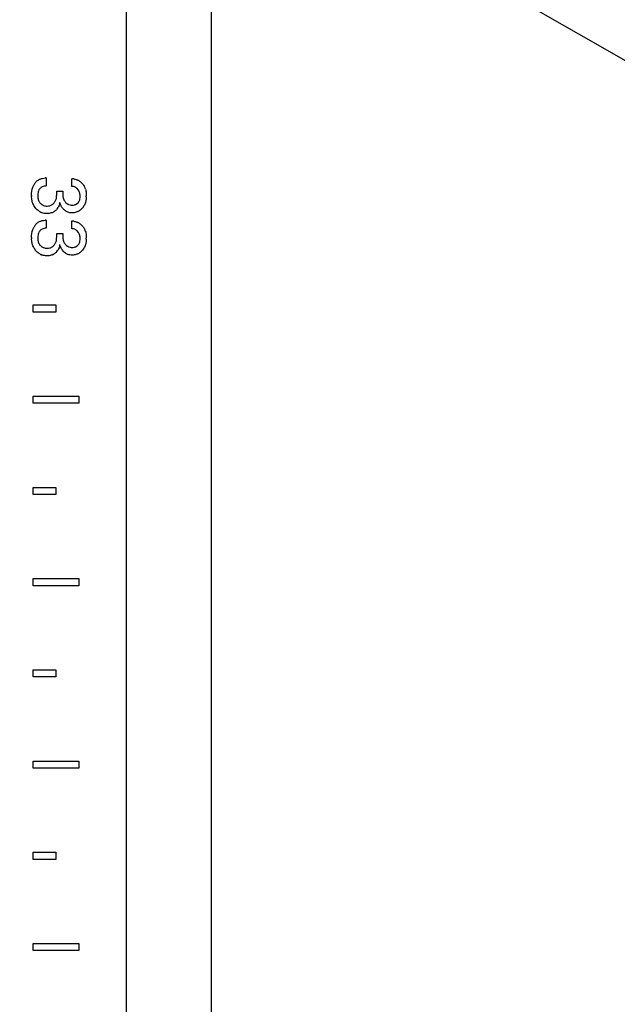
# Model space of a CAD drawing. Header units: inches. Extents: x 0 to 34, y 0 to 22.
# Tile 7 of 129: x 6.98 to 7.635, y 8.895 to 9.974. Entities that reach past the tile are written whole.
import ezdxf

# ---------------------------------------------------------------- set-up
doc = ezdxf.new("R2010")
doc.units = ezdxf.units.IN
doc.header["$LTSCALE"] = 1.87
doc.header["$MEASUREMENT"] = 0
doc.layers.get('0').update_dxf_attribs({"linetype": 'CONTINUOUS'})
doc.layers.add('DETAIL', color=7, linetype='CONTINUOUS')
doc.layers.add('DIMENSIONS', color=7, linetype='CONTINUOUS')
doc.styles.get("Standard").update_dxf_attribs({"font": 'txt', "width": 0.8})
doc.dimstyles.new('DIMSTYLE_2', dxfattribs={"dimtxt": 0.125, "dimasz": 0.18, "dimexe": 0.18, "dimexo": 0.0625, "dimgap": 0.09, "dimtad": 0, "dimtih": 1, "dimtoh": 1, "dimzin": 4, "dimdsep": 46, "dimtxsty": 'STANDARD', "dimblk": '_FILLED', "dimblk1": '_FILLED', "dimblk2": '_FILLED', "dimcen": 0.09, "dimadec": 0, "dimazin": 0, "dimtp": 0.02, "dimtm": 0.02, "dimtfac": 1, "dimtofl": 0, "dimtmove": 0, "dimatfit": 3, "dimldrblk": '_FILLED', "dimfxl": 1, "dimtolj": 1, "dimtzin": 4, "dimarcsym": 0})
doc.dimstyles.new('DIMSTYLE_3', dxfattribs={"dimtxt": 0.125, "dimasz": 0.18, "dimexe": 0.18, "dimexo": 0.0625, "dimgap": 0.09, "dimtad": 0, "dimtih": 1, "dimtoh": 1, "dimzin": 4, "dimdsep": 46, "dimtxsty": 'STANDARD', "dimblk": '_FILLED', "dimblk1": '_FILLED', "dimblk2": '_FILLED', "dimcen": 0.09, "dimadec": 0, "dimazin": 0, "dimtp": 0.02, "dimtm": 0.02, "dimtfac": 1, "dimtofl": 0, "dimtmove": 0, "dimatfit": 3, "dimldrblk": '_FILLED', "dimfxl": 1, "dimtolj": 1, "dimtzin": 4, "dimarcsym": 0})
doc.dimstyles.get("Standard").update_dxf_attribs({"dimtxt": 0.125, "dimasz": 0.18, "dimexe": 0.18, "dimexo": 0.0625, "dimgap": 0.09, "dimtad": 0, "dimtih": 1, "dimtoh": 1, "dimzin": 4, "dimdsep": 46, "dimtxsty": 'STANDARD', "dimblk": '_FILLED', "dimblk1": '_FILLED', "dimblk2": '_FILLED', "dimcen": 0.09, "dimadec": 0, "dimazin": 0, "dimtol": 1, "dimtp": 0.02, "dimtm": 0.02, "dimtfac": 1, "dimtofl": 0, "dimtmove": 0, "dimatfit": 3, "dimldrblk": '_FILLED', "dimfxl": 1, "dimtolj": 1, "dimtzin": 4, "dimarcsym": 0})

# ---------------------------------------------------------------- blocks, each defined once
blk = doc.blocks.new('*D48')
at = {"layer": 'DIMENSIONS', "color": 2, "linetype": 'CONTINUOUS'}
blk.add_line((6.8231, 10.4048), (7.8794, 10.4048), dxfattribs=at)
at = {"layer": 'DIMENSIONS', "color": 2, "linetype": 'CONTINUOUS', "insert": (7.9419, 10.4673), "char_height": 0.125, "width": 1.125, "attachment_point": 1, "line_spacing_factor": 0.9}
blk.add_mtext('3.01{\\Ftxt.shx;\\W1.000000;\\H0.125000; }[76.6]', dxfattribs=at)
blk = doc.blocks.new('_FILLED')
at = {"color": 0, "linetype": 'BYBLOCK'}
blk.add_solid([(0, 0), (-1, 0.1736), (-1, -0.1736)], dxfattribs=at)
blk = doc.blocks.new('*D51')
at = {"layer": 'DIMENSIONS', "color": 2, "linetype": 'CONTINUOUS'}
for p, q in [((6.7239, 8.1567), (6.7239, 13.6443)), ((6.824, 8.1435), (6.824, 13.6443)), ((6.7239, 13.5193), (6.3515, 13.5193)), ((6.824, 13.5193), (7.184, 13.5193))]:
    blk.add_line(p, q, dxfattribs=at)
at = {"layer": 'DIMENSIONS', "color": 2, "linetype": 'CONTINUOUS', "xscale": 0.18, "yscale": 0.18, "zscale": 0.18}
blk.add_blockref('_FILLED', (6.7239, 13.5193), dxfattribs=at)
at = {"layer": 'DIMENSIONS', "color": 2, "linetype": 'CONTINUOUS', "xscale": 0.18, "yscale": 0.18, "zscale": 0.18, "rotation": 180}
blk.add_blockref('_FILLED', (6.824, 13.5193), dxfattribs=at)
at = {"layer": 'DIMENSIONS', "color": 2, "linetype": 'CONTINUOUS', "insert": (6.289, 13.5818), "char_height": 0.125, "width": 0.925, "attachment_point": 3, "line_spacing_factor": 0.9}
blk.add_mtext('.10{\\Ftxt.shx;\\W1.000000;\\H0.125000; }[2.5]', dxfattribs=at)

msp = doc.modelspace()

# ---------------------------------------------------------------- linework, layer by layer
at = {"color": 6, "linetype": 'CONTINUOUS'}
for p, q in [((7.0969, 7.4017), (7.0969, 12.7579)), ((7.1899, 7.4948), (7.1899, 12.6648))]:
    msp.add_line(p, q, dxfattribs=at)
at = {"color": 7, "linetype": 'CONTINUOUS'}
for p, q in [((7.009, 9.8007), (7.009, 9.7919)), ((7.0371, 9.7914), (7.0371, 9.7998)), ((7.0466, 9.7962), (7.0488, 9.7942)), ((6.9931, 9.7772), (6.9928, 9.7803)), ((7.0001, 9.7852), (6.9996, 9.7823)), ((7.001, 9.7876), (7.0003, 9.786)), ((7.0204, 9.7861), (7.0271, 9.7861)), ((7.0443, 9.7872), (7.0425, 9.7893)), ((7.0528, 9.7799), (7.0526, 9.7773)), ((6.994, 9.7735), (6.9931, 9.7772)), ((6.9977, 9.767), (6.9959, 9.7694)), ((7.0192, 9.7759), (7.02, 9.7781)), ((7.041, 9.7715), (7.0428, 9.7725)), ((7.0428, 9.7725), (7.044, 9.7735)), ((7.0502, 9.7699), (7.0486, 9.7676)), ((7.0526, 9.7773), (7.0519, 9.7738)), ((7.009, 9.7544), (7.009, 9.7455)), ((7.0371, 9.745), (7.0371, 9.7534)), ((7.0466, 9.7499), (7.0487, 9.7478)), ((7.0001, 9.7389), (6.9996, 9.7359)), ((7.001, 9.7413), (7.0003, 9.7397)), ((7.0204, 9.7398), (7.0271, 9.7398)), ((7.0443, 9.7409), (7.0425, 9.743)), ((6.9931, 9.7308), (6.9928, 9.734)), ((6.994, 9.7271), (6.9931, 9.7308)), ((7.0192, 9.7296), (7.02, 9.7318)), ((7.041, 9.7252), (7.0428, 9.7261)), ((7.0428, 9.7261), (7.044, 9.7272)), ((7.0526, 9.731), (7.0519, 9.7274)), ((7.0528, 9.7336), (7.0526, 9.731)), ((6.9977, 9.7207), (6.9959, 9.7231)), ((7.0502, 9.7236), (7.0486, 9.7213)), ((6.9946, 9.6614), (7.0196, 9.6614)), ((6.9946, 9.6536), (6.9946, 9.6614)), ((7.0196, 9.6614), (7.0196, 9.6536)), ((7.0196, 9.6536), (6.9946, 9.6536)), ((6.9946, 9.5614), (7.0446, 9.5614)), ((6.9946, 9.5536), (6.9946, 9.5614)), ((7.0446, 9.5536), (6.9946, 9.5536)), ((7.0446, 9.5614), (7.0446, 9.5536)), ((6.9946, 9.4614), (7.0196, 9.4614)), ((6.9946, 9.4536), (6.9946, 9.4614)), ((7.0196, 9.4614), (7.0196, 9.4536)), ((7.0196, 9.4536), (6.9946, 9.4536)), ((6.9946, 9.3614), (7.0446, 9.3614)), ((6.9946, 9.3536), (6.9946, 9.3614)), ((7.0446, 9.3614), (7.0446, 9.3536)), ((7.0446, 9.3536), (6.9946, 9.3536)), ((6.9946, 9.2614), (7.0196, 9.2614)), ((6.9946, 9.2536), (6.9946, 9.2614)), ((7.0196, 9.2614), (7.0196, 9.2536)), ((7.0196, 9.2536), (6.9946, 9.2536)), ((6.9946, 9.1614), (7.0446, 9.1614)), ((6.9946, 9.1536), (6.9946, 9.1614)), ((7.0446, 9.1536), (6.9946, 9.1536)), ((7.0446, 9.1614), (7.0446, 9.1536)), ((6.9946, 9.0614), (7.0196, 9.0614)), ((6.9946, 9.0536), (6.9946, 9.0614)), ((7.0196, 9.0614), (7.0196, 9.0536)), ((7.0196, 9.0536), (6.9946, 9.0536)), ((6.9946, 8.9614), (7.0446, 8.9614)), ((6.9946, 8.9536), (6.9946, 8.9614)), ((7.0446, 8.9614), (7.0446, 8.9536)), ((7.0446, 8.9536), (6.9946, 8.9536))]:
    msp.add_line(p, q, dxfattribs=at)
for centre, radius, start, end in [((7.0082, 9.7831), 0.00863, 116.6161, 126.2375), ((7.0097, 9.7771), 0.0236, 91.7995, 94.4951), ((7.0356, 9.7804), 0.0194, 79.2998, 85.5849), ((7.0366, 9.7834), 0.0163, 51.98, 65.0197), ((7.0218, 9.7814), 0.029, 179.9079, 182.1908), ((7.0146, 9.7816), 0.015, 177.4254, 181.1571), ((7.0118, 9.7821), 0.0122, 161.2652, 164.9427), ((7.0372, 9.783), 0.00822, 49.9406, 61.2573), ((7.0357, 9.7817), 0.0103, 23.1043, 32.7522), ((7.0274, 9.7798), 0.0188, 3.2755, 6.7969), ((7.0344, 9.7829), 0.0183, 17.5866, 21.4998), ((7.0194, 9.7811), 0.0334, 358.0159, 0.095), ((7.0094, 9.7795), 0.00953, 203.7781, 210.2511), ((7.0094, 9.7794), 0.00953, 235.9033, 241.5106), ((7.0065, 9.7759), 0.0174, 349.6075, 353.0608), ((7.0375, 9.781), 0.0102, 216.2415, 224.3882), ((7.0371, 9.7782), 0.00747, 263.9816, 269.8199), ((7.0105, 9.7787), 0.0173, 240.3993, 246.0139), ((7.0105, 9.7751), 0.0134, 294.0986, 302.0058), ((7.0115, 9.7741), 0.012, 320.2274, 330.6257), ((7.0365, 9.7786), 0.0164, 294.6437, 301.1467), ((7.0097, 9.7307), 0.0237, 91.8213, 94.5186), ((7.0356, 9.7342), 0.0193, 79.291, 85.5947), ((7.0366, 9.737), 0.0163, 51.9609, 65.0163), ((7.0118, 9.7357), 0.0122, 161.2708, 164.9476), ((7.0082, 9.7367), 0.00863, 116.6105, 126.2324), ((7.0372, 9.7367), 0.00822, 49.9399, 61.2508), ((7.0357, 9.7353), 0.0102, 23.1143, 32.7642), ((7.0344, 9.7365), 0.0183, 17.6056, 21.5078), ((7.0218, 9.7351), 0.029, 179.909, 182.1924), ((7.0146, 9.7353), 0.015, 177.4285, 181.1603), ((7.0094, 9.7332), 0.00955, 203.7746, 210.2535), ((7.0065, 9.7295), 0.0174, 349.6075, 353.0608), ((7.0375, 9.7347), 0.0102, 216.2411, 224.3959), ((7.0274, 9.7335), 0.0188, 3.287, 6.8066), ((7.0194, 9.7347), 0.0334, 358.0163, 0.0954), ((7.0105, 9.7323), 0.0173, 240.4008, 246.0151), ((7.0095, 9.7331), 0.00955, 235.8958, 241.4905), ((7.0105, 9.7287), 0.0134, 294.0986, 302.0058), ((7.0115, 9.7277), 0.012, 320.2274, 330.6257), ((7.0371, 9.7318), 0.00747, 263.9888, 269.8217), ((7.0365, 9.7322), 0.0164, 294.6446, 301.1476)]:
    msp.add_arc(centre, radius, start, end, dxfattribs=at)
for points, knots in [([(6.9928, 9.7814), (6.9928, 9.7845), (6.9934, 9.7887), (6.9951, 9.7924), (6.9956, 9.7933)], [0, 0, 0, 0, 0.749081, 1, 1, 1, 1]), ([(6.9956, 9.7933), (6.9958, 9.7937), (6.9967, 9.7951), (6.9978, 9.7964), (6.9988, 9.7973)], [0, 0, 0, 0, 0.251083, 1, 1, 1, 1]), ([(7.0015, 9.7991), (7.0025, 9.7995), (7.0046, 9.8002), (7.0068, 9.8005), (7.0079, 9.8006)], [0, 0, 0, 0, 0.499912, 1, 1, 1, 1]), ([(7.009, 9.7919), (7.0082, 9.7918), (7.0066, 9.7917), (7.0051, 9.7911), (7.0044, 9.7908)], [0, 0, 0, 0, 0.499554, 1, 1, 1, 1]), ([(7.0412, 9.7902), (7.0409, 9.7904), (7.0396, 9.791), (7.0382, 9.7913), (7.0371, 9.7914)], [0, 0, 0, 0, 0.250787, 1, 1, 1, 1]), ([(7.0392, 9.7995), (7.0403, 9.7993), (7.0417, 9.7989), (7.0431, 9.7983), (7.0434, 9.7981)], [0, 0, 0, 0, 0.749539, 1, 1, 1, 1]), ([(7.0488, 9.7942), (7.0496, 9.7932), (7.0506, 9.7916), (7.0513, 9.79), (7.0515, 9.7896)], [0, 0, 0, 0, 0.749054, 1, 1, 1, 1]), ([(6.9996, 9.7813), (6.9996, 9.7808), (6.9997, 9.7789), (7.0001, 9.777), (7.0006, 9.7757)], [0, 0, 0, 0, 0.250222, 1, 1, 1, 1]), ([(7.0032, 9.79), (7.0027, 9.7897), (7.0019, 9.789), (7.0013, 9.7881), (7.001, 9.7876)], [0, 0, 0, 0, 0.501541, 1, 1, 1, 1]), ([(7.02, 9.7781), (7.0201, 9.7788), (7.0203, 9.7801), (7.0204, 9.7821), (7.0204, 9.7841), (7.0204, 9.7854), (7.0204, 9.7861)], [0, 0, 0, 0, 0.250019, 0.499987, 0.75003, 1, 1, 1, 1]), ([(7.0271, 9.7861), (7.0271, 9.7856), (7.0269, 9.7836), (7.0269, 9.7815), (7.0272, 9.78)], [0, 0, 0, 0, 0.24987, 1, 1, 1, 1]), ([(7.0272, 9.78), (7.0273, 9.7795), (7.0277, 9.7778), (7.0285, 9.7761), (7.0293, 9.775)], [0, 0, 0, 0, 0.251669, 1, 1, 1, 1]), ([(7.0456, 9.7767), (7.0457, 9.777), (7.0461, 9.7784), (7.0462, 9.7798), (7.0462, 9.7809)], [0, 0, 0, 0, 0.251672, 1, 1, 1, 1]), ([(7.0519, 9.7884), (7.0521, 9.7878), (7.0527, 9.7854), (7.0529, 9.783), (7.0528, 9.7811)], [0, 0, 0, 0, 0.250911, 1, 1, 1, 1]), ([(7.0011, 9.7747), (7.0017, 9.7738), (7.0026, 9.7726), (7.0038, 9.7717), (7.0041, 9.7715)], [0, 0, 0, 0, 0.74895, 1, 1, 1, 1]), ([(7.0049, 9.7711), (7.0053, 9.7709), (7.0068, 9.7701), (7.0085, 9.7698), (7.0098, 9.7698)], [0, 0, 0, 0, 0.251494, 1, 1, 1, 1]), ([(7.0098, 9.7698), (7.0108, 9.7698), (7.0123, 9.77), (7.0142, 9.7706), (7.0155, 9.7713), (7.0167, 9.7723), (7.018, 9.7737), (7.0188, 9.775), (7.0192, 9.7759)], [0, 0, 0, 0, 0.249585, 0.37476, 0.49982, 0.625142, 0.750508, 1, 1, 1, 1]), ([(7.0267, 9.7676), (7.0264, 9.7681), (7.0251, 9.77), (7.0242, 9.7721), (7.0237, 9.7738)], [0, 0, 0, 0, 0.250696, 1, 1, 1, 1]), ([(7.0302, 9.7738), (7.0308, 9.7732), (7.0318, 9.7725), (7.0328, 9.7719), (7.0331, 9.7718)], [0, 0, 0, 0, 0.74859, 1, 1, 1, 1]), ([(7.0331, 9.7718), (7.0333, 9.7716), (7.0344, 9.7712), (7.0355, 9.7708), (7.0364, 9.7707)], [0, 0, 0, 0, 0.251976, 1, 1, 1, 1]), ([(7.0371, 9.7707), (7.0381, 9.7708), (7.0395, 9.7709), (7.0407, 9.7714), (7.041, 9.7715)], [0, 0, 0, 0, 0.749439, 1, 1, 1, 1]), ([(7.044, 9.7735), (7.0444, 9.774), (7.0451, 9.775), (7.0455, 9.7761), (7.0456, 9.7767)], [0, 0, 0, 0, 0.49781, 1, 1, 1, 1]), ([(7.0019, 9.7636), (7.0015, 9.7639), (7, 9.7648), (6.9986, 9.766), (6.9977, 9.767)], [0, 0, 0, 0, 0.250881, 1, 1, 1, 1]), ([(7.0097, 9.7615), (7.0092, 9.7615), (7.007, 9.7616), (7.0049, 9.7622), (7.0034, 9.7629)], [0, 0, 0, 0, 0.249323, 1, 1, 1, 1]), ([(7.016, 9.7628), (7.0155, 9.7626), (7.0135, 9.7618), (7.0113, 9.7615), (7.0097, 9.7615)], [0, 0, 0, 0, 0.250754, 1, 1, 1, 1]), ([(7.0207, 9.7664), (7.0201, 9.7656), (7.019, 9.7646), (7.0179, 9.7639), (7.0176, 9.7637)], [0, 0, 0, 0, 0.749396, 1, 1, 1, 1]), ([(7.0312, 9.7638), (7.0308, 9.764), (7.0291, 9.765), (7.0276, 9.7665), (7.0267, 9.7676)], [0, 0, 0, 0, 0.250131, 1, 1, 1, 1]), ([(7.0373, 9.7623), (7.0357, 9.7623), (7.0336, 9.7627), (7.0317, 9.7635), (7.0312, 9.7638)], [0, 0, 0, 0, 0.74944, 1, 1, 1, 1]), ([(7.0433, 9.7637), (7.0428, 9.7635), (7.0409, 9.7627), (7.0388, 9.7623), (7.0373, 9.7623)], [0, 0, 0, 0, 0.252068, 1, 1, 1, 1]), ([(7.0486, 9.7676), (7.0478, 9.7667), (7.0466, 9.7656), (7.0453, 9.7648), (7.0449, 9.7645)], [0, 0, 0, 0, 0.748959, 1, 1, 1, 1]), ([(6.9956, 9.747), (6.9958, 9.7473), (6.9967, 9.7488), (6.9978, 9.7501), (6.9988, 9.7509)], [0, 0, 0, 0, 0.251083, 1, 1, 1, 1]), ([(7.0015, 9.7527), (7.0025, 9.7532), (7.0046, 9.7539), (7.0068, 9.7542), (7.0079, 9.7543)], [0, 0, 0, 0, 0.499911, 1, 1, 1, 1]), ([(7.0392, 9.7532), (7.0403, 9.753), (7.0417, 9.7526), (7.0431, 9.752), (7.0434, 9.7518)], [0, 0, 0, 0, 0.749538, 1, 1, 1, 1]), ([(7.0487, 9.7478), (7.0496, 9.7468), (7.0506, 9.7453), (7.0513, 9.7437), (7.0515, 9.7433)], [0, 0, 0, 0, 0.749057, 1, 1, 1, 1]), ([(6.9928, 9.7351), (6.9928, 9.7382), (6.9934, 9.7423), (6.9951, 9.7461), (6.9956, 9.747)], [0, 0, 0, 0, 0.749081, 1, 1, 1, 1]), ([(7.0032, 9.7437), (7.0027, 9.7434), (7.0019, 9.7426), (7.0013, 9.7417), (7.001, 9.7413)], [0, 0, 0, 0, 0.501543, 1, 1, 1, 1]), ([(7.009, 9.7455), (7.0082, 9.7455), (7.0066, 9.7453), (7.0051, 9.7448), (7.0044, 9.7445)], [0, 0, 0, 0, 0.499552, 1, 1, 1, 1]), ([(7.02, 9.7318), (7.0201, 9.7324), (7.0203, 9.7338), (7.0204, 9.7358), (7.0204, 9.7378), (7.0204, 9.7391), (7.0204, 9.7398)], [0, 0, 0, 0, 0.250019, 0.499987, 0.75003, 1, 1, 1, 1]), ([(7.0271, 9.7398), (7.0271, 9.7393), (7.0269, 9.7372), (7.0269, 9.7352), (7.0272, 9.7337)], [0, 0, 0, 0, 0.249869, 1, 1, 1, 1]), ([(7.0412, 9.7439), (7.0409, 9.7441), (7.0396, 9.7447), (7.0382, 9.745), (7.0371, 9.745)], [0, 0, 0, 0, 0.250787, 1, 1, 1, 1]), ([(7.0519, 9.7421), (7.0521, 9.7415), (7.0527, 9.7391), (7.0529, 9.7366), (7.0528, 9.7348)], [0, 0, 0, 0, 0.250909, 1, 1, 1, 1]), ([(6.9996, 9.735), (6.9996, 9.7345), (6.9997, 9.7326), (7.0001, 9.7307), (7.0006, 9.7293)], [0, 0, 0, 0, 0.250222, 1, 1, 1, 1]), ([(7.0011, 9.7284), (7.0017, 9.7274), (7.0026, 9.7263), (7.0038, 9.7254), (7.0041, 9.7252)], [0, 0, 0, 0, 0.748937, 1, 1, 1, 1]), ([(7.0098, 9.7235), (7.0108, 9.7234), (7.0123, 9.7236), (7.0142, 9.7243), (7.0155, 9.725), (7.0167, 9.7259), (7.018, 9.7274), (7.0188, 9.7287), (7.0192, 9.7296)], [0, 0, 0, 0, 0.249589, 0.374763, 0.49982, 0.625143, 0.750511, 1, 1, 1, 1]), ([(7.0267, 9.7213), (7.0264, 9.7218), (7.0251, 9.7237), (7.0242, 9.7258), (7.0237, 9.7275)], [0, 0, 0, 0, 0.250696, 1, 1, 1, 1]), ([(7.0272, 9.7337), (7.0273, 9.7332), (7.0277, 9.7314), (7.0285, 9.7297), (7.0293, 9.7286)], [0, 0, 0, 0, 0.251671, 1, 1, 1, 1]), ([(7.0302, 9.7275), (7.0308, 9.7269), (7.0318, 9.7261), (7.0328, 9.7256), (7.0331, 9.7254)], [0, 0, 0, 0, 0.74859, 1, 1, 1, 1]), ([(7.044, 9.7272), (7.0444, 9.7276), (7.0451, 9.7286), (7.0455, 9.7298), (7.0456, 9.7303)], [0, 0, 0, 0, 0.497791, 1, 1, 1, 1]), ([(7.0456, 9.7303), (7.0457, 9.7307), (7.0461, 9.732), (7.0462, 9.7335), (7.0462, 9.7345)], [0, 0, 0, 0, 0.25168, 1, 1, 1, 1]), ([(7.0019, 9.7173), (7.0015, 9.7175), (7, 9.7185), (6.9986, 9.7197), (6.9977, 9.7207)], [0, 0, 0, 0, 0.250881, 1, 1, 1, 1]), ([(7.0097, 9.7151), (7.0092, 9.7151), (7.007, 9.7153), (7.0049, 9.7159), (7.0034, 9.7166)], [0, 0, 0, 0, 0.249323, 1, 1, 1, 1]), ([(7.0049, 9.7247), (7.0053, 9.7245), (7.0068, 9.7238), (7.0085, 9.7235), (7.0098, 9.7235)], [0, 0, 0, 0, 0.251522, 1, 1, 1, 1]), ([(7.016, 9.7165), (7.0155, 9.7163), (7.0135, 9.7155), (7.0113, 9.7152), (7.0097, 9.7151)], [0, 0, 0, 0, 0.250754, 1, 1, 1, 1]), ([(7.0207, 9.7201), (7.0201, 9.7193), (7.019, 9.7183), (7.0179, 9.7175), (7.0176, 9.7174)], [0, 0, 0, 0, 0.749396, 1, 1, 1, 1]), ([(7.0312, 9.7175), (7.0308, 9.7177), (7.0291, 9.7187), (7.0276, 9.7201), (7.0267, 9.7213)], [0, 0, 0, 0, 0.25013, 1, 1, 1, 1]), ([(7.0373, 9.716), (7.0357, 9.716), (7.0336, 9.7164), (7.0317, 9.7172), (7.0312, 9.7175)], [0, 0, 0, 0, 0.749441, 1, 1, 1, 1]), ([(7.0331, 9.7254), (7.0333, 9.7253), (7.0344, 9.7248), (7.0355, 9.7245), (7.0364, 9.7244)], [0, 0, 0, 0, 0.251978, 1, 1, 1, 1]), ([(7.0371, 9.7244), (7.0381, 9.7244), (7.0395, 9.7246), (7.0407, 9.725), (7.041, 9.7252)], [0, 0, 0, 0, 0.749437, 1, 1, 1, 1]), ([(7.0433, 9.7173), (7.0428, 9.7171), (7.0409, 9.7164), (7.0388, 9.716), (7.0373, 9.716)], [0, 0, 0, 0, 0.252069, 1, 1, 1, 1]), ([(7.0486, 9.7213), (7.0478, 9.7204), (7.0466, 9.7193), (7.0453, 9.7184), (7.0449, 9.7182)], [0, 0, 0, 0, 0.748959, 1, 1, 1, 1])]:
    msp.add_open_spline(points, degree=3, knots=knots, dxfattribs=at)
for points in [[(6.9988, 9.7973), (6.9996, 9.798), (7.0005, 9.7986), (7.0015, 9.7991)], [(7.0461, 9.782), (7.0459, 9.7833), (7.0456, 9.7845), (7.0451, 9.7857)], [(6.9959, 9.7694), (6.9951, 9.7707), (6.9945, 9.772), (6.994, 9.7735)], [(7.0236, 9.7727), (7.0233, 9.7712), (7.0227, 9.7696), (7.022, 9.7682)], [(7.0519, 9.7738), (7.0515, 9.7724), (7.0509, 9.7711), (7.0502, 9.7699)], [(6.9988, 9.7509), (6.9996, 9.7517), (7.0005, 9.7523), (7.0015, 9.7527)], [(7.0461, 9.7357), (7.0459, 9.7369), (7.0456, 9.7382), (7.0451, 9.7394)], [(6.9959, 9.7231), (6.9951, 9.7243), (6.9945, 9.7257), (6.994, 9.7271)], [(7.0236, 9.7264), (7.0233, 9.7248), (7.0227, 9.7233), (7.022, 9.7218)], [(7.0519, 9.7274), (7.0515, 9.7261), (7.0509, 9.7248), (7.0502, 9.7236)]]:
    msp.add_open_spline(points, degree=3, dxfattribs=at)

# ---------------------------------------------------------------- dimensions: what is measured, and where the dimension line sits
at = {"layer": 'DIMENSIONS', "color": 2, "linetype": 'CONTINUOUS'}
dim = msp.add_linear_dim(base=(6.824, 13.5193), p1=(6.7239, 8.1567), p2=(6.824, 8.1435), dimstyle='DIMSTYLE_3', dxfattribs=at)
dim.commit()
dim.dimension.update_dxf_attribs({"geometry": '*D51', "text_midpoint": (5.6265, 13.5193), "dimtype": 160})
dim = msp.add_ordinate_dim(feature_location=(6.8231, 10.4048), offset=(1.0563, 0), dtype=0, origin=(6.8357, 7.3905), dimstyle='DIMSTYLE_2', dxfattribs=at)
dim.commit()
dim.dimension.update_dxf_attribs({"geometry": '*D48', "text_midpoint": (8.5044, 10.4048)})

# ---------------------------------------------------------------- leaders
at = {"layer": 'DETAIL', "color": 2, "linetype": 'CONTINUOUS'}
msp.add_leader([(6.8359, 10.3929), (7.9419, 9.7577), (8.1219, 9.7577)], dimstyle='STANDARD', override={"dimtad": 0}, dxfattribs=at)

doc.saveas('drawing.dxf')
